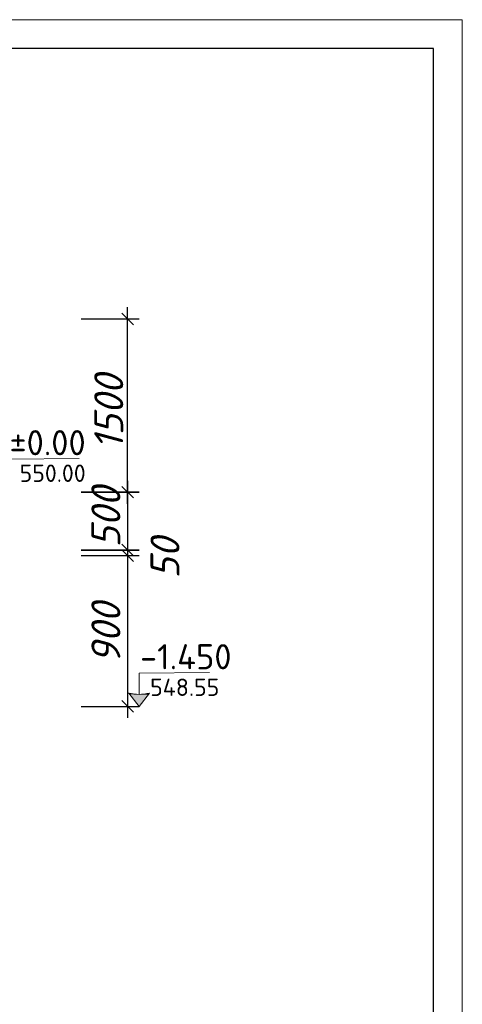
# Model space of a CAD drawing. Header units: millimetres. Extents: x -2765404 to 1548445, y -374876 to 1313256.
# Tile 39 of 77: x 50111 to 57755, y -143298 to -126277. Entities that reach past the tile are written whole.
import ezdxf

# ---------------------------------------------------------------- set-up
doc = ezdxf.new("R2010")
doc.units = ezdxf.units.MM
for name, color, linetype in [('PDF _0', 7, 'Continuous'), ('PDF _PDF _nurik', 7, 'Continuous'), ('PDF _Текст', 7, 'Continuous'), ('PDF _ЭМ', 7, 'Continuous')]:
    doc.layers.add(name, color=color, linetype=linetype)
doc.styles.add('PDF ISOCPEUR', font='isocpeur.ttf')
doc.styles.add('PDF ISOCPEUR Italic', font='isocpeui.ttf')

msp = doc.modelspace()

# ---------------------------------------------------------------- linework, layer by layer
for p, q in [((51175, -135447), (52174, -135447)), ((51875, -135345), (52076, -135545)), ((51875, -135441), (52076, -135641)), ((51175, -135542), (52174, -135542))]:
    msp.add_line(p, q)
at = {"layer": 'PDF _0', "lineweight": 25}
for points in [[(52076, -131549), (51875, -131348)], [(51974, -134647), (51974, -131246)], [(51175, -131447), (52174, -131447)], [(51974, -134246), (51974, -135647)], [(51974, -135246), (51974, -138347)], [(51175, -138147), (52174, -138147)], [(51875, -138045), (52076, -138246)]]:
    msp.add_lwpolyline(points, dxfattribs=at)
for points in [[(52174, -134447), (51175, -134447)], [(51875, -134345), (52076, -134545)], [(52174, -135447), (51175, -135447)], [(52076, -135545), (51875, -135345)]]:
    msp.add_lwpolyline(points, close=True, dxfattribs=at)
at = {"layer": 'PDF _PDF _nurik', "lineweight": 18}
for points in [[(49923, -134243), (49923, -133872), (51139, -133863)], [(52174, -137943), (52174, -137572), (53390, -137563)], [(52354, -137919), (52174, -138147), (51998, -137919)]]:
    msp.add_lwpolyline(points, dxfattribs=at)
at = {"layer": 'PDF _PDF _nurik', "lineweight": 0}
for points in [[(52112, -137937), (51998, -137919), (52112, -137937)], [(52336, -137937), (52231, -137937), (52336, -137937)], [(52354, -137919), (52345, -137919), (52354, -137919)]]:
    msp.add_lwpolyline(points, dxfattribs=at)
at = {"layer": 'PDF _PDF _nurik', "lineweight": 18}
msp.add_arc((52167, -137202), 738, 256.2891, 284.5074, dxfattribs=at)
at = {"layer": 'PDF _PDF _nurik', "transparency": 33554559}
for points in [[(51998, -137919), (52112, -137937), (52013, -137937)], [(52013, -137937), (52336, -137937), (52174, -138147)], [(52231, -137937), (52336, -137937), (52112, -137937)], [(52345, -137919), (52336, -137937), (52231, -137937)], [(52354, -137919), (52345, -137919), (52336, -137937)]]:
    msp.add_solid(points, dxfattribs=at)
at = {"layer": 'PDF _ЭМ', "lineweight": 20}
msp.add_lwpolyline([(57755, -126277), (57755, -155974), (15757, -155974), (15757, -126277), (57755, -126277), (57755, -155974), (15757, -155974), (15757, -126277)], dxfattribs=at)
at = {"layer": 'PDF _ЭМ', "lineweight": 30}
msp.add_lwpolyline([(17756, -146975), (16556, -146975), (16556, -155474), (17756, -155474), (57255, -155474), (57255, -126777), (17756, -126777), (17756, -155474)], dxfattribs=at)

# ---------------------------------------------------------------- texts
at = {"layer": 'PDF _Текст', "char_height": 500, "attachment_point": 7, "rotation": 90, "style": 'PDF ISOCPEUR Italic'}
for s, insert in [('1500', (51899, -133713)), ('900   500', (51849, -137412)), ('50', (52870, -135940))]:
    msp.add_mtext(s, dxfattribs=dict(at, insert=insert))
at = {"layer": 'PDF _Текст', "color": 1, "char_height": 434.1, "attachment_point": 7, "style": 'PDF ISOCPEUR'}
for s, insert in [('±0.00', (49935, -133806)), ('-1.450', (52189, -137506))]:
    msp.add_mtext(s, dxfattribs=dict(at, insert=insert))
at = {"layer": 'PDF _Текст', "color": 5, "char_height": 300, "attachment_point": 7, "style": 'PDF ISOCPEUR'}
for s, insert in [('550.00', (50109, -134267)), ('548.55', (52363, -137967))]:
    msp.add_mtext(s, dxfattribs=dict(at, insert=insert))

doc.saveas('drawing.dxf')
